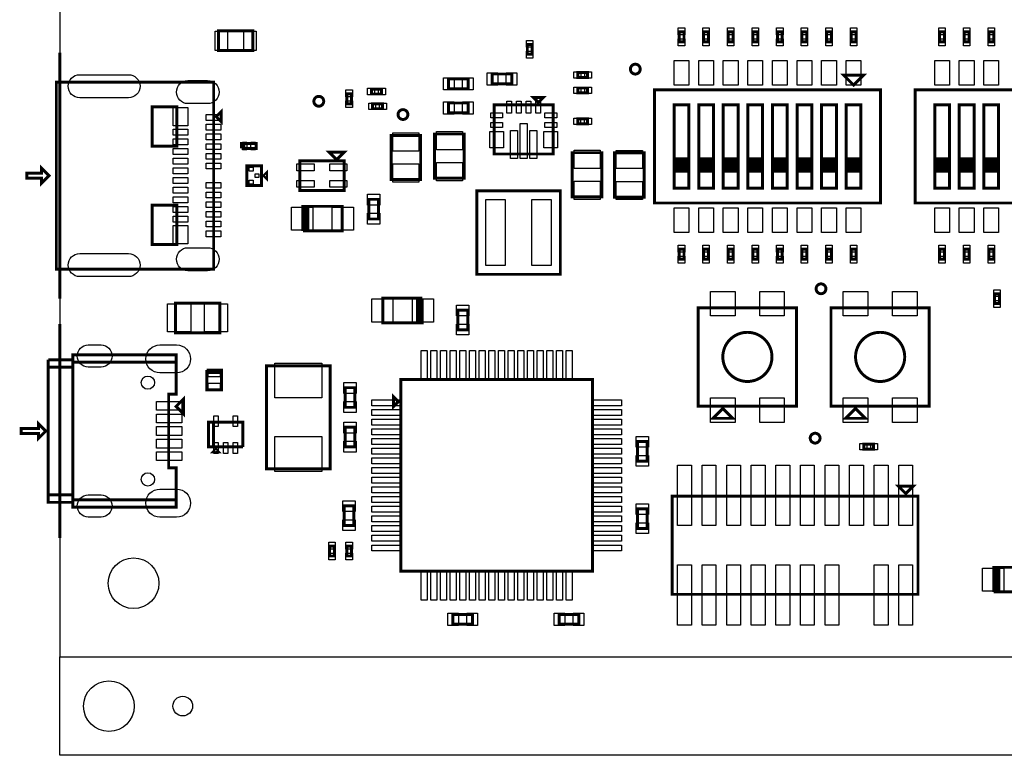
# Model space of a CAD drawing. Extents: x -350 to 3416, y -100 to 6438.
# Tile 1 of 8: x -182 to 1821, y -100 to 1396. Entities that reach past the tile are written whole.
import ezdxf

# ---------------------------------------------------------------- set-up
doc = ezdxf.new("R2010")
doc.units = 0
for name, color, linetype in [('BG_OUTLINE', 95, 'CONTINUOUS'), ('PG_ASSEMBLY_TOP', 120, 'CONTINUOUS'), ('PIN_TOP', 140, 'CONTINUOUS')]:
    doc.layers.add(name, color=color, linetype=linetype)

msp = doc.modelspace()

# ---------------------------------------------------------------- linework, layer by layer
at = {"layer": 'BG_OUTLINE'}
for points in [[(-100, 100), (3246.45, 100), (3246.45, 6009.32), (-100, 6009.32)], [(-100, -100), (-100, 100), (3246.45, 100), (3246.45, -100)]]:
    msp.add_lwpolyline(points, close=True, dxfattribs=at)
at = {"layer": 'BG_OUTLINE', "const_width": 6}
for points in [[(-100, 1329.06), (-100, 829.06)], [(-100, 777.12), (-100, 342.12)]]:
    msp.add_lwpolyline(points, dxfattribs=at)
at = {"layer": 'PG_ASSEMBLY_TOP', "const_width": 6}
for points in [[(222.54, 1333.4), (292.54, 1333.4), (292.54, 1373.4), (222.54, 1373.4), (222.54, 1333.4)], [(1169.54, 1351.42), (1169.54, 1371.42), (1159.54, 1371.42), (1159.54, 1351.42), (1169.54, 1351.42)], [(1219.54, 1351.42), (1219.54, 1371.42), (1209.54, 1371.42), (1209.54, 1351.42), (1219.54, 1351.42)], [(1269.54, 1351.42), (1269.54, 1371.42), (1259.54, 1371.42), (1259.54, 1351.42), (1269.54, 1351.42)], [(1319.54, 1351.42), (1319.54, 1371.42), (1309.54, 1371.42), (1309.54, 1351.42), (1319.54, 1351.42)], [(1369.54, 1351.42), (1369.54, 1371.42), (1359.54, 1371.42), (1359.54, 1351.42), (1369.54, 1351.42)], [(1419.54, 1351.42), (1419.54, 1371.42), (1409.54, 1371.42), (1409.54, 1351.42), (1419.54, 1351.42)], [(1469.54, 1351.42), (1469.54, 1371.42), (1459.54, 1371.42), (1459.54, 1351.42), (1469.54, 1351.42)], [(1519.54, 1351.42), (1519.54, 1371.42), (1509.54, 1371.42), (1509.54, 1351.42), (1519.54, 1351.42)], [(1699.54, 1351.42), (1699.54, 1371.42), (1689.54, 1371.42), (1689.54, 1351.42), (1699.54, 1351.42)], [(1749.54, 1351.42), (1749.54, 1371.42), (1739.54, 1371.42), (1739.54, 1351.42), (1749.54, 1351.42)], [(1799.54, 1351.42), (1799.54, 1371.42), (1789.54, 1371.42), (1789.54, 1351.42), (1799.54, 1351.42)], [(860.9, 1326.1), (860.9, 1346.1), (850.9, 1346.1), (850.9, 1326.1), (860.9, 1326.1)], [(819.27, 1285.86), (779.27, 1285.86), (779.27, 1265.86), (819.27, 1265.86), (819.27, 1285.86)], [(973.58, 1288.86), (953.58, 1288.86), (953.58, 1278.86), (973.58, 1278.86), (973.58, 1288.86)], [(1514.54, 1263.4), (1534.54, 1283.4), (1494.54, 1283.4), (1514.54, 1263.4)], [(-107.09, 1269.06), (-107.09, 889.06), (212.91, 889.06), (212.91, 1269.06), (-107.09, 1269.06)], [(730.71, 1275.86), (690.71, 1275.86), (690.71, 1255.86), (730.71, 1255.86), (730.71, 1275.86)], [(493.54, 1225.4), (493.54, 1245.4), (483.54, 1245.4), (483.54, 1225.4), (493.54, 1225.4)], [(554.11, 1255.19), (534.11, 1255.19), (534.11, 1245.19), (554.11, 1245.19), (554.11, 1255.19)], [(973.56, 1257.36), (953.56, 1257.36), (953.56, 1247.36), (973.56, 1247.36), (973.56, 1257.36)], [(1569.54, 1253.4), (1109.54, 1253.4), (1109.54, 1023.4), (1569.54, 1023.4), (1569.54, 1253.4)], [(2099.54, 1253.4), (1639.54, 1253.4), (1639.54, 1023.4), (2099.54, 1023.4), (2099.54, 1253.4)], [(87.91, 1219.06), (87.91, 1139.06), (137.91, 1139.06), (137.91, 1219.06), (87.91, 1219.06)], [(556.22, 1225.31), (536.22, 1225.31), (536.22, 1215.31), (556.22, 1215.31), (556.22, 1225.31)], [(690.63, 1206.82), (730.63, 1206.82), (730.63, 1226.82), (690.63, 1226.82), (690.63, 1206.82)], [(903.48, 1223.08), (903.48, 1123.08), (783.48, 1123.08), (783.48, 1223.08), (903.48, 1223.08)], [(873.48, 1228.08), (883.48, 1238.08), (863.48, 1238.08), (873.48, 1228.08)], [(1179.54, 1053.4), (1149.54, 1053.4), (1149.54, 1223.4), (1179.54, 1223.4), (1179.54, 1113.4), (1149.54, 1113.4), (1149.54, 1108.4), (1179.54, 1108.4), (1179.54, 1103.4), (1149.54, 1103.4), (1149.54, 1098.4), (1179.54, 1098.4), (1179.54, 1093.4), (1149.54, 1093.4), (1149.54, 1088.4), (1179.54, 1088.4), (1179.54, 1113.4), (1179.54, 1053.4)], [(1229.54, 1053.4), (1199.54, 1053.4), (1199.54, 1223.4), (1229.54, 1223.4), (1229.54, 1113.4), (1199.54, 1113.4), (1199.54, 1108.4), (1229.54, 1108.4), (1229.54, 1103.4), (1199.54, 1103.4), (1199.54, 1098.4), (1229.54, 1098.4), (1229.54, 1093.4), (1199.54, 1093.4), (1199.54, 1088.4), (1229.54, 1088.4), (1229.54, 1113.4), (1229.54, 1053.4)], [(1279.54, 1053.4), (1249.54, 1053.4), (1249.54, 1223.4), (1279.54, 1223.4), (1279.54, 1113.4), (1249.54, 1113.4), (1249.54, 1108.4), (1279.54, 1108.4), (1279.54, 1103.4), (1249.54, 1103.4), (1249.54, 1098.4), (1279.54, 1098.4), (1279.54, 1093.4), (1249.54, 1093.4), (1249.54, 1088.4), (1279.54, 1088.4), (1279.54, 1113.4), (1279.54, 1053.4)], [(1329.54, 1053.4), (1299.54, 1053.4), (1299.54, 1223.4), (1329.54, 1223.4), (1329.54, 1113.4), (1299.54, 1113.4), (1299.54, 1108.4), (1329.54, 1108.4), (1329.54, 1103.4), (1299.54, 1103.4), (1299.54, 1098.4), (1329.54, 1098.4), (1329.54, 1093.4), (1299.54, 1093.4), (1299.54, 1088.4), (1329.54, 1088.4), (1329.54, 1113.4), (1329.54, 1053.4)], [(1379.54, 1053.4), (1349.54, 1053.4), (1349.54, 1223.4), (1379.54, 1223.4), (1379.54, 1113.4), (1349.54, 1113.4), (1349.54, 1108.4), (1379.54, 1108.4), (1379.54, 1103.4), (1349.54, 1103.4), (1349.54, 1098.4), (1379.54, 1098.4), (1379.54, 1093.4), (1349.54, 1093.4), (1349.54, 1088.4), (1379.54, 1088.4), (1379.54, 1113.4), (1379.54, 1053.4)], [(1429.54, 1053.4), (1399.54, 1053.4), (1399.54, 1223.4), (1429.54, 1223.4), (1429.54, 1113.4), (1399.54, 1113.4), (1399.54, 1108.4), (1429.54, 1108.4), (1429.54, 1103.4), (1399.54, 1103.4), (1399.54, 1098.4), (1429.54, 1098.4), (1429.54, 1093.4), (1399.54, 1093.4), (1399.54, 1088.4), (1429.54, 1088.4), (1429.54, 1113.4), (1429.54, 1053.4)], [(1479.54, 1053.4), (1449.54, 1053.4), (1449.54, 1223.4), (1479.54, 1223.4), (1479.54, 1113.4), (1449.54, 1113.4), (1449.54, 1108.4), (1479.54, 1108.4), (1479.54, 1103.4), (1449.54, 1103.4), (1449.54, 1098.4), (1479.54, 1098.4), (1479.54, 1093.4), (1449.54, 1093.4), (1449.54, 1088.4), (1479.54, 1088.4), (1479.54, 1113.4), (1479.54, 1053.4)], [(1529.54, 1053.4), (1499.54, 1053.4), (1499.54, 1223.4), (1529.54, 1223.4), (1529.54, 1113.4), (1499.54, 1113.4), (1499.54, 1108.4), (1529.54, 1108.4), (1529.54, 1103.4), (1499.54, 1103.4), (1499.54, 1098.4), (1529.54, 1098.4), (1529.54, 1093.4), (1499.54, 1093.4), (1499.54, 1088.4), (1529.54, 1088.4), (1529.54, 1113.4), (1529.54, 1053.4)], [(1709.54, 1053.4), (1679.54, 1053.4), (1679.54, 1223.4), (1709.54, 1223.4), (1709.54, 1113.4), (1679.54, 1113.4), (1679.54, 1108.4), (1709.54, 1108.4), (1709.54, 1103.4), (1679.54, 1103.4), (1679.54, 1098.4), (1709.54, 1098.4), (1709.54, 1093.4), (1679.54, 1093.4), (1679.54, 1088.4), (1709.54, 1088.4), (1709.54, 1113.4), (1709.54, 1053.4)], [(1759.54, 1053.4), (1729.54, 1053.4), (1729.54, 1223.4), (1759.54, 1223.4), (1759.54, 1113.4), (1729.54, 1113.4), (1729.54, 1108.4), (1759.54, 1108.4), (1759.54, 1103.4), (1729.54, 1103.4), (1729.54, 1098.4), (1759.54, 1098.4), (1759.54, 1093.4), (1729.54, 1093.4), (1729.54, 1088.4), (1759.54, 1088.4), (1759.54, 1113.4), (1759.54, 1053.4)], [(1809.54, 1053.4), (1779.54, 1053.4), (1779.54, 1223.4), (1809.54, 1223.4), (1809.54, 1113.4), (1779.54, 1113.4), (1779.54, 1108.4), (1809.54, 1108.4), (1809.54, 1103.4), (1779.54, 1103.4), (1779.54, 1098.4), (1809.54, 1098.4), (1809.54, 1093.4), (1779.54, 1093.4), (1779.54, 1088.4), (1809.54, 1088.4), (1809.54, 1113.4), (1809.54, 1053.4)], [(217.91, 1199.06), (227.91, 1209.06), (227.91, 1189.06), (217.91, 1199.06)], [(953.38, 1184.5), (973.38, 1184.5), (973.38, 1194.5), (953.38, 1194.5), (953.38, 1184.5)], [(574, 1161), (574, 1071), (634, 1071), (634, 1161), (574, 1161)], [(662.36, 1163.8), (662.36, 1073.8), (722.36, 1073.8), (722.36, 1163.8), (662.36, 1163.8)], [(274.54, 1134.4), (274.54, 1144.4), (269.54, 1144.4), (269.54, 1134.4)], [(269.54, 1134.4), (299.54, 1134.4), (299.54, 1144.4), (274.54, 1144.4), (274.54, 1134.4)], [(478.12, 1126.56), (448.12, 1126.56), (463.12, 1111.56), (478.12, 1126.56)], [(942.36, 1125.8), (942.36, 1035.8), (1002.36, 1035.8), (1002.36, 1125.8), (942.36, 1125.8)], [(1028.38, 1125.34), (1028.38, 1035.34), (1088.38, 1035.34), (1088.38, 1125.34), (1028.38, 1125.34)], [(310.12, 1099.06), (280.12, 1099.06), (280.12, 1059.06), (310.12, 1059.06), (310.12, 1099.06)], [(478.12, 1109.06), (388.12, 1109.06), (388.12, 1049.06), (478.12, 1049.06), (478.12, 1109.06)], [(-137.09, 1084.06), (-167.09, 1084.06), (-167.09, 1074.06), (-137.09, 1074.06), (-137.09, 1064.06), (-122.09, 1079.06), (-137.09, 1094.06), (-137.09, 1084.06)], [(315.12, 1079.06), (320.12, 1074.06), (320.12, 1084.06), (315.12, 1079.06)], [(918, 1048.36), (748, 1048.36), (748, 878.36), (918, 878.36), (918, 1048.36)], [(87.91, 1019.06), (87.91, 939.06), (137.91, 939.06), (137.91, 1019.06), (87.91, 1019.06)], [(528.34, 1030.9), (528.34, 990.9), (548.34, 990.9), (548.34, 1030.9), (528.34, 1030.9)], [(394.34, 966.61), (474.34, 966.61), (474.34, 1016.61), (399.34, 1016.61)], [(399.34, 1016.61), (404.34, 1016.61), (404.34, 966.61), (399.34, 966.61), (399.34, 1016.61), (394.34, 1016.61), (394.34, 966.61)], [(1159.54, 929.38), (1159.54, 909.38), (1169.54, 909.38), (1169.54, 929.38), (1159.54, 929.38)], [(1209.54, 929.38), (1209.54, 909.38), (1219.54, 909.38), (1219.54, 929.38), (1209.54, 929.38)], [(1259.54, 929.38), (1259.54, 909.38), (1269.54, 909.38), (1269.54, 929.38), (1259.54, 929.38)], [(1309.54, 929.38), (1309.54, 909.38), (1319.54, 909.38), (1319.54, 929.38), (1309.54, 929.38)], [(1359.54, 929.38), (1359.54, 909.38), (1369.54, 909.38), (1369.54, 929.38), (1359.54, 929.38)], [(1409.54, 929.38), (1409.54, 909.38), (1419.54, 909.38), (1419.54, 929.38), (1409.54, 929.38)], [(1459.54, 929.38), (1459.54, 909.38), (1469.54, 909.38), (1469.54, 929.38), (1459.54, 929.38)], [(1509.54, 929.38), (1509.54, 909.38), (1519.54, 909.38), (1519.54, 929.38), (1509.54, 929.38)], [(1689.54, 929.38), (1689.54, 909.38), (1699.54, 909.38), (1699.54, 929.38), (1689.54, 929.38)], [(1739.54, 929.38), (1739.54, 909.38), (1749.54, 909.38), (1749.54, 929.38), (1739.54, 929.38)], [(1789.54, 929.38), (1789.54, 909.38), (1799.54, 909.38), (1799.54, 929.38), (1789.54, 929.38)], [(1801.34, 838.92), (1801.34, 818.92), (1811.34, 818.92), (1811.34, 838.92), (1801.34, 838.92)], [(225.19, 819.57), (135.19, 819.57), (135.19, 759.57), (225.19, 759.57), (225.19, 819.57)], [(637.2, 829.69), (557.2, 829.69), (557.2, 779.69), (632.2, 779.69)], [(632.2, 779.69), (627.2, 779.69), (627.2, 829.69), (632.2, 829.69), (632.2, 779.69), (637.2, 779.69), (637.2, 829.69)], [(729.64, 765.4), (729.64, 805.4), (709.64, 805.4), (709.64, 765.4), (729.64, 765.4)], [(1198.54, 610.4), (1398.54, 610.4), (1398.54, 810.4), (1198.54, 810.4), (1198.54, 610.4)], [(1468.54, 610.4), (1668.54, 610.4), (1668.54, 810.4), (1468.54, 810.4), (1468.54, 610.4)], [(-123.62, 689.62), (-73.62, 689.62), (-73.62, 704.62), (-123.62, 704.62)], [(-123.62, 704.62), (-123.62, 414.62), (-73.62, 414.62), (-73.62, 404.62), (136.38, 404.62), (136.38, 419.62), (-73.62, 419.62)], [(-73.62, 699.62), (136.38, 699.62), (136.38, 714.62), (-73.62, 714.62), (-73.62, 414.62)], [(-73.62, 419.62), (136.38, 419.62), (136.38, 484.62), (121.38, 484.62), (121.38, 634.62), (136.38, 634.62), (136.38, 699.62), (-73.62, 699.62)], [(-123.62, 429.62), (-73.62, 429.62), (-73.62, 689.62), (-123.62, 689.62)], [(198.82, 678.41), (228.82, 678.41), (228.82, 683.41), (198.82, 683.41)], [(198.82, 683.41), (198.82, 643.41), (228.82, 643.41), (228.82, 678.41), (198.82, 678.41)], [(320.13, 692.51), (320.13, 482.51), (450.13, 482.51), (450.13, 692.51), (320.13, 692.51)], [(593.54, 274.4), (983.54, 274.4), (983.54, 664.4), (593.54, 664.4), (593.54, 274.4)], [(500.13, 607.8), (500.13, 647.8), (480.13, 647.8), (480.13, 607.8), (500.13, 607.8)], [(136.38, 609.62), (151.38, 624.62), (151.38, 594.62), (136.38, 609.62)], [(588.54, 619.4), (578.54, 629.4), (578.54, 609.4), (588.54, 619.4)], [(1248.54, 605.4), (1228.54, 585.4), (1268.54, 585.4), (1248.54, 605.4)], [(1518.54, 605.4), (1498.54, 585.4), (1538.54, 585.4), (1518.54, 605.4)], [(-128.62, 559.62), (-143.62, 574.62), (-143.62, 564.62), (-178.62, 564.62), (-178.62, 554.62), (-143.62, 554.62), (-143.62, 544.62), (-128.62, 559.62)], [(272.32, 527.41), (272.32, 577.41), (202.32, 577.41), (202.32, 527.41), (212.32, 527.41), (212.32, 577.41)], [(212.32, 577.41), (212.32, 527.41), (272.32, 527.41)], [(480.13, 567.22), (480.13, 527.22), (500.13, 527.22), (500.13, 567.22), (480.13, 567.22)], [(1074.95, 538.22), (1074.95, 498.22), (1094.95, 498.22), (1094.95, 538.22), (1074.95, 538.22)], [(217.32, 522.41), (212.32, 517.41), (222.32, 517.41), (217.32, 522.41)], [(1535.27, 522.82), (1555.27, 522.82), (1555.27, 532.82), (1535.27, 532.82), (1535.27, 522.82)], [(1620.54, 432.4), (1635.54, 447.4), (1605.54, 447.4), (1620.54, 432.4)], [(-73.62, 414.62), (-73.62, 429.62), (-123.62, 429.62)], [(1645.54, 427.4), (1145.54, 427.4), (1145.54, 227.4), (1645.54, 227.4), (1645.54, 427.4)], [(498.13, 367.4), (498.13, 407.4), (478.13, 407.4), (478.13, 367.4), (498.13, 367.4)], [(1094.95, 361.21), (1094.95, 401.21), (1074.95, 401.21), (1074.95, 361.21), (1094.95, 361.21)], [(448.54, 325.4), (448.54, 305.4), (458.54, 305.4), (458.54, 325.4), (448.54, 325.4)], [(493.54, 305.4), (493.54, 325.4), (483.54, 325.4), (483.54, 305.4), (493.54, 305.4)], [(1799.78, 232.37), (1879.78, 232.37), (1879.78, 282.37), (1804.78, 282.37)], [(1804.78, 282.37), (1809.78, 282.37), (1809.78, 232.37), (1804.78, 232.37), (1804.78, 282.37), (1799.78, 282.37), (1799.78, 232.37)], [(739.25, 186.69), (699.25, 186.69), (699.25, 166.69), (739.25, 166.69), (739.25, 186.69)], [(955.78, 186.69), (915.78, 186.69), (915.78, 166.69), (955.78, 166.69), (955.78, 186.69)]]:
    msp.add_lwpolyline(points, dxfattribs=at)
for points in [[(1080.59, 1295.71, 1), (1060.59, 1295.71, 1), (1080.59, 1295.71)], [(436.77, 1230.35, 1), (416.77, 1230.35, 1), (436.77, 1230.35)], [(607.98, 1203.36, 1), (587.98, 1203.36, 1), (607.98, 1203.36)], [(1458.27, 848.92, 1), (1438.27, 848.92, 1), (1458.27, 848.92)], [(1348.54, 710.4, 1), (1248.54, 710.4, 1), (1348.54, 710.4)], [(1618.54, 710.4, 1), (1518.54, 710.4, 1), (1618.54, 710.4)], [(1446.33, 545.11, 1), (1426.33, 545.11, 1), (1446.33, 545.11)]]:
    msp.add_lwpolyline(points, format="xyb", dxfattribs=at)
at = {"layer": 'PIN_TOP'}
for points in [[(215.91, 1333.9), (215.91, 1372.9), (240.91, 1372.9), (240.91, 1333.9)], [(274.17, 1333.9), (274.17, 1372.9), (299.17, 1372.9), (299.17, 1333.9)], [(1171.04, 1365.44), (1158.04, 1365.44), (1158.04, 1379.44), (1171.04, 1379.44)], [(1221.04, 1365.44), (1208.04, 1365.44), (1208.04, 1379.44), (1221.04, 1379.44)], [(1271.04, 1365.44), (1258.04, 1365.44), (1258.04, 1379.44), (1271.04, 1379.44)], [(1321.04, 1365.44), (1308.04, 1365.44), (1308.04, 1379.44), (1321.04, 1379.44)], [(1371.04, 1365.44), (1358.04, 1365.44), (1358.04, 1379.44), (1371.04, 1379.44)], [(1421.04, 1365.44), (1408.04, 1365.44), (1408.04, 1379.44), (1421.04, 1379.44)], [(1471.04, 1365.44), (1458.04, 1365.44), (1458.04, 1379.44), (1471.04, 1379.44)], [(1521.04, 1365.44), (1508.04, 1365.44), (1508.04, 1379.44), (1521.04, 1379.44)], [(1701.04, 1365.44), (1688.04, 1365.44), (1688.04, 1379.44), (1701.04, 1379.44)], [(1751.04, 1365.44), (1738.04, 1365.44), (1738.04, 1379.44), (1751.04, 1379.44)], [(1801.04, 1365.44), (1788.04, 1365.44), (1788.04, 1379.44), (1801.04, 1379.44)], [(862.4, 1340.12), (849.4, 1340.12), (849.4, 1354.12), (862.4, 1354.12)], [(1171.04, 1343.4), (1158.04, 1343.4), (1158.04, 1357.4), (1171.04, 1357.4)], [(1221.04, 1343.4), (1208.04, 1343.4), (1208.04, 1357.4), (1221.04, 1357.4)], [(1271.04, 1343.4), (1258.04, 1343.4), (1258.04, 1357.4), (1271.04, 1357.4)], [(1321.04, 1343.4), (1308.04, 1343.4), (1308.04, 1357.4), (1321.04, 1357.4)], [(1371.04, 1343.4), (1358.04, 1343.4), (1358.04, 1357.4), (1371.04, 1357.4)], [(1421.04, 1343.4), (1408.04, 1343.4), (1408.04, 1357.4), (1421.04, 1357.4)], [(1471.04, 1343.4), (1458.04, 1343.4), (1458.04, 1357.4), (1471.04, 1357.4)], [(1521.04, 1343.4), (1508.04, 1343.4), (1508.04, 1357.4), (1521.04, 1357.4)], [(1701.04, 1343.4), (1688.04, 1343.4), (1688.04, 1357.4), (1701.04, 1357.4)], [(1751.04, 1343.4), (1738.04, 1343.4), (1738.04, 1357.4), (1751.04, 1357.4)], [(1801.04, 1343.4), (1788.04, 1343.4), (1788.04, 1357.4), (1801.04, 1357.4)], [(862.4, 1318.08), (849.4, 1318.08), (849.4, 1332.08), (862.4, 1332.08)], [(1179.54, 1313.4), (1179.54, 1263.4), (1149.54, 1263.4), (1149.54, 1313.4)], [(1229.54, 1313.4), (1229.54, 1263.4), (1199.54, 1263.4), (1199.54, 1313.4)], [(1279.54, 1313.4), (1279.54, 1263.4), (1249.54, 1263.4), (1249.54, 1313.4)], [(1329.54, 1313.4), (1329.54, 1263.4), (1299.54, 1263.4), (1299.54, 1313.4)], [(1379.54, 1313.4), (1379.54, 1263.4), (1349.54, 1263.4), (1349.54, 1313.4)], [(1429.54, 1313.4), (1429.54, 1263.4), (1399.54, 1263.4), (1399.54, 1313.4)], [(1479.54, 1313.4), (1479.54, 1263.4), (1449.54, 1263.4), (1449.54, 1313.4)], [(1529.54, 1313.4), (1529.54, 1263.4), (1499.54, 1263.4), (1499.54, 1313.4)], [(1709.54, 1313.4), (1709.54, 1263.4), (1679.54, 1263.4), (1679.54, 1313.4)], [(1759.54, 1313.4), (1759.54, 1263.4), (1729.54, 1263.4), (1729.54, 1313.4)], [(1809.54, 1313.4), (1809.54, 1263.4), (1779.54, 1263.4), (1779.54, 1313.4)], [(790.98, 1288.36), (790.98, 1263.36), (768.98, 1263.36), (768.98, 1288.36)], [(829.56, 1288.36), (829.56, 1263.36), (807.56, 1263.36), (807.56, 1288.36)], [(959.56, 1290.36), (959.56, 1277.36), (945.56, 1277.36), (945.56, 1290.36)], [(981.6, 1290.36), (981.6, 1277.36), (967.6, 1277.36), (967.6, 1290.36)], [(702.42, 1278.36), (702.42, 1253.36), (680.42, 1253.36), (680.42, 1278.36)], [(741, 1278.36), (741, 1253.36), (719, 1253.36), (719, 1278.36)], [(495.04, 1239.42), (482.04, 1239.42), (482.04, 1253.42), (495.04, 1253.42)], [(540.09, 1256.69), (540.09, 1243.69), (526.09, 1243.69), (526.09, 1256.69)], [(562.13, 1256.69), (562.13, 1243.69), (548.13, 1243.69), (548.13, 1256.69)], [(959.54, 1258.86), (959.54, 1245.86), (945.54, 1245.86), (945.54, 1258.86)], [(981.58, 1258.86), (981.58, 1245.86), (967.58, 1245.86), (967.58, 1258.86)], [(495.04, 1217.38), (482.04, 1217.38), (482.04, 1231.38), (495.04, 1231.38)], [(542.2, 1226.81), (542.2, 1213.81), (528.2, 1213.81), (528.2, 1226.81)], [(564.24, 1226.81), (564.24, 1213.81), (550.24, 1213.81), (550.24, 1226.81)], [(680.34, 1204.32), (680.34, 1229.32), (702.34, 1229.32), (702.34, 1204.32)], [(718.92, 1204.32), (718.92, 1229.32), (740.92, 1229.32), (740.92, 1204.32)], [(808.95, 1230.36), (818.95, 1230.36), (818.95, 1206.36), (808.95, 1206.36)], [(828.64, 1230.36), (838.64, 1230.36), (838.64, 1206.36), (828.64, 1206.36)], [(848.32, 1230.36), (858.32, 1230.36), (858.32, 1206.36), (848.32, 1206.36)], [(868.01, 1230.36), (878.01, 1230.36), (878.01, 1206.36), (868.01, 1206.36)], [(130.67, 1180.64), (130.67, 1217.64), (160.67, 1217.64), (160.67, 1180.64)], [(197.59, 1203.17), (227.59, 1203.17), (227.59, 1191.17), (197.59, 1191.17)], [(776.36, 1196.62), (776.36, 1206.62), (800.36, 1206.62), (800.36, 1196.62)], [(886.6, 1196.62), (886.6, 1206.62), (910.6, 1206.62), (910.6, 1196.62)], [(197.59, 1183.48), (227.59, 1183.48), (227.59, 1171.48), (197.59, 1171.48)], [(776.36, 1176.94), (776.36, 1186.94), (800.36, 1186.94), (800.36, 1176.94)], [(836.48, 1184.96), (850.48, 1184.96), (850.48, 1113.96), (836.48, 1113.96)], [(886.6, 1176.94), (886.6, 1186.94), (910.6, 1186.94), (910.6, 1176.94)], [(945.36, 1183), (945.36, 1196), (959.36, 1196), (959.36, 1183)], [(967.4, 1183), (967.4, 1196), (981.4, 1196), (981.4, 1183)], [(130.67, 1173.64), (160.67, 1173.64), (160.67, 1161.64), (130.67, 1161.64)], [(197.59, 1163.8), (227.59, 1163.8), (227.59, 1151.8), (197.59, 1151.8)], [(577.5, 1166), (630.5, 1166), (630.5, 1129), (577.5, 1129)], [(665.86, 1168.8), (718.86, 1168.8), (718.86, 1131.8), (665.86, 1131.8)], [(774.36, 1168.91), (802.36, 1168.91), (802.36, 1135.91), (774.36, 1135.91)], [(816.8, 1171.07), (830.8, 1171.07), (830.8, 1114.07), (816.8, 1114.07)], [(856.16, 1171.07), (870.16, 1171.07), (870.16, 1114.07), (856.16, 1114.07)], [(884.6, 1168.91), (912.6, 1168.91), (912.6, 1135.91), (884.6, 1135.91)], [(130.67, 1153.96), (160.67, 1153.96), (160.67, 1141.96), (130.67, 1141.96)], [(197.59, 1144.12), (227.59, 1144.12), (227.59, 1132.12), (197.59, 1132.12)], [(271.38, 1131.9), (271.38, 1146.9), (280.38, 1146.9), (280.38, 1131.9)], [(288.7, 1131.9), (288.7, 1146.9), (297.7, 1146.9), (297.7, 1131.9)], [(130.67, 1134.27), (160.67, 1134.27), (160.67, 1122.27), (130.67, 1122.27)], [(197.59, 1124.43), (227.59, 1124.43), (227.59, 1112.43), (197.59, 1112.43)], [(945.86, 1130.8), (998.86, 1130.8), (998.86, 1093.8), (945.86, 1093.8)], [(1031.88, 1130.34), (1084.88, 1130.34), (1084.88, 1093.34), (1031.88, 1093.34)], [(130.67, 1114.59), (160.67, 1114.59), (160.67, 1102.59), (130.67, 1102.59)], [(197.59, 1104.74), (227.59, 1104.74), (227.59, 1092.74), (197.59, 1092.74)], [(417.16, 1102.79), (417.16, 1088.79), (382.16, 1088.79), (382.16, 1102.79)], [(484.08, 1102.79), (484.08, 1088.79), (449.08, 1088.79), (449.08, 1102.79)], [(577.5, 1103), (630.5, 1103), (630.5, 1066), (577.5, 1066)], [(665.86, 1105.8), (718.86, 1105.8), (718.86, 1068.8), (665.86, 1068.8)], [(130.67, 1094.9), (160.67, 1094.9), (160.67, 1082.9), (130.67, 1082.9)], [(293.21, 1096.45), (293.21, 1088.45), (285.21, 1088.45), (285.21, 1096.45)], [(305.03, 1083.06), (305.03, 1075.06), (297.03, 1075.06), (297.03, 1083.06)], [(130.67, 1075.22), (160.67, 1075.22), (160.67, 1063.22), (130.67, 1063.22)], [(197.59, 1065.38), (227.59, 1065.38), (227.59, 1053.38), (197.59, 1053.38)], [(293.21, 1069.67), (293.21, 1061.67), (285.21, 1061.67), (285.21, 1069.67)], [(417.16, 1069.33), (417.16, 1055.33), (382.16, 1055.33), (382.16, 1069.33)], [(484.08, 1069.33), (484.08, 1055.33), (449.08, 1055.33), (449.08, 1069.33)], [(945.86, 1067.8), (998.86, 1067.8), (998.86, 1030.8), (945.86, 1030.8)], [(1031.88, 1067.34), (1084.88, 1067.34), (1084.88, 1030.34), (1031.88, 1030.34)], [(130.67, 1055.53), (160.67, 1055.53), (160.67, 1043.53), (130.67, 1043.53)], [(197.59, 1045.69), (227.59, 1045.69), (227.59, 1033.69), (197.59, 1033.69)], [(130.67, 1035.85), (160.67, 1035.85), (160.67, 1023.85), (130.67, 1023.85)], [(197.59, 1026), (227.59, 1026), (227.59, 1014), (197.59, 1014)], [(525.84, 1041.19), (550.84, 1041.19), (550.84, 1019.19), (525.84, 1019.19)], [(805.85, 1030.36), (805.85, 896.36), (766.85, 896.36), (766.85, 1030.36)], [(899.15, 1030.36), (899.15, 896.36), (860.15, 896.36), (860.15, 1030.36)], [(130.67, 1016.16), (160.67, 1016.16), (160.67, 1004.16), (130.67, 1004.16)], [(197.59, 1006.32), (227.59, 1006.32), (227.59, 994.32), (197.59, 994.32)], [(414.5, 968.11), (371.5, 968.11), (371.5, 1015.11), (414.5, 1015.11)], [(497.18, 968.11), (454.18, 968.11), (454.18, 1015.11), (497.18, 1015.11)], [(525.84, 1002.61), (550.84, 1002.61), (550.84, 980.61), (525.84, 980.61)], [(1179.54, 1013.4), (1179.54, 963.4), (1149.54, 963.4), (1149.54, 1013.4)], [(1229.54, 1013.4), (1229.54, 963.4), (1199.54, 963.4), (1199.54, 1013.4)], [(1279.54, 1013.4), (1279.54, 963.4), (1249.54, 963.4), (1249.54, 1013.4)], [(1329.54, 1013.4), (1329.54, 963.4), (1299.54, 963.4), (1299.54, 1013.4)], [(1379.54, 1013.4), (1379.54, 963.4), (1349.54, 963.4), (1349.54, 1013.4)], [(1429.54, 1013.4), (1429.54, 963.4), (1399.54, 963.4), (1399.54, 1013.4)], [(1479.54, 1013.4), (1479.54, 963.4), (1449.54, 963.4), (1449.54, 1013.4)], [(1529.54, 1013.4), (1529.54, 963.4), (1499.54, 963.4), (1499.54, 1013.4)], [(1709.54, 1013.4), (1709.54, 963.4), (1679.54, 963.4), (1679.54, 1013.4)], [(1759.54, 1013.4), (1759.54, 963.4), (1729.54, 963.4), (1729.54, 1013.4)], [(1809.54, 1013.4), (1809.54, 963.4), (1779.54, 963.4), (1779.54, 1013.4)], [(130.67, 996.48), (160.67, 996.48), (160.67, 984.48), (130.67, 984.48)], [(197.59, 986.64), (227.59, 986.64), (227.59, 974.64), (197.59, 974.64)], [(130.67, 940.48), (130.67, 977.48), (160.67, 977.48), (160.67, 940.48)], [(197.59, 966.95), (227.59, 966.95), (227.59, 954.95), (197.59, 954.95)], [(1158.04, 937.4), (1171.04, 937.4), (1171.04, 923.4), (1158.04, 923.4)], [(1208.04, 937.4), (1221.04, 937.4), (1221.04, 923.4), (1208.04, 923.4)], [(1258.04, 937.4), (1271.04, 937.4), (1271.04, 923.4), (1258.04, 923.4)], [(1308.04, 937.4), (1321.04, 937.4), (1321.04, 923.4), (1308.04, 923.4)], [(1358.04, 937.4), (1371.04, 937.4), (1371.04, 923.4), (1358.04, 923.4)], [(1408.04, 937.4), (1421.04, 937.4), (1421.04, 923.4), (1408.04, 923.4)], [(1458.04, 937.4), (1471.04, 937.4), (1471.04, 923.4), (1458.04, 923.4)], [(1508.04, 937.4), (1521.04, 937.4), (1521.04, 923.4), (1508.04, 923.4)], [(1688.04, 937.4), (1701.04, 937.4), (1701.04, 923.4), (1688.04, 923.4)], [(1738.04, 937.4), (1751.04, 937.4), (1751.04, 923.4), (1738.04, 923.4)], [(1788.04, 937.4), (1801.04, 937.4), (1801.04, 923.4), (1788.04, 923.4)], [(1158.04, 915.36), (1171.04, 915.36), (1171.04, 901.36), (1158.04, 901.36)], [(1208.04, 915.36), (1221.04, 915.36), (1221.04, 901.36), (1208.04, 901.36)], [(1258.04, 915.36), (1271.04, 915.36), (1271.04, 901.36), (1258.04, 901.36)], [(1308.04, 915.36), (1321.04, 915.36), (1321.04, 901.36), (1308.04, 901.36)], [(1358.04, 915.36), (1371.04, 915.36), (1371.04, 901.36), (1358.04, 901.36)], [(1408.04, 915.36), (1421.04, 915.36), (1421.04, 901.36), (1408.04, 901.36)], [(1458.04, 915.36), (1471.04, 915.36), (1471.04, 901.36), (1458.04, 901.36)], [(1508.04, 915.36), (1521.04, 915.36), (1521.04, 901.36), (1508.04, 901.36)], [(1688.04, 915.36), (1701.04, 915.36), (1701.04, 901.36), (1688.04, 901.36)], [(1738.04, 915.36), (1751.04, 915.36), (1751.04, 901.36), (1738.04, 901.36)], [(1788.04, 915.36), (1801.04, 915.36), (1801.04, 901.36), (1788.04, 901.36)], [(1223.54, 793.67), (1223.54, 843.67), (1273.54, 843.67), (1273.54, 793.67)], [(1323.54, 793.67), (1323.54, 843.67), (1373.54, 843.67), (1373.54, 793.67)], [(1493.54, 793.67), (1493.54, 843.67), (1543.54, 843.67), (1543.54, 793.67)], [(1593.54, 793.67), (1593.54, 843.67), (1643.54, 843.67), (1643.54, 793.67)], [(1799.84, 846.94), (1812.84, 846.94), (1812.84, 832.94), (1799.84, 832.94)], [(534.36, 828.19), (577.36, 828.19), (577.36, 781.19), (534.36, 781.19)], [(617.04, 828.19), (660.04, 828.19), (660.04, 781.19), (617.04, 781.19)], [(1799.84, 824.9), (1812.84, 824.9), (1812.84, 810.9), (1799.84, 810.9)], [(166.29, 818.07), (166.29, 761.07), (119.29, 761.07), (119.29, 818.07)], [(241.09, 818.07), (241.09, 761.07), (194.09, 761.07), (194.09, 818.07)], [(732.14, 793.69), (707.14, 793.69), (707.14, 815.69), (732.14, 815.69)], [(732.14, 755.11), (707.14, 755.11), (707.14, 777.11), (732.14, 777.11)], [(646.9, 664.31), (634.9, 664.31), (634.9, 723.31), (646.9, 723.31)], [(666.59, 664.31), (654.59, 664.31), (654.59, 723.31), (666.59, 723.31)], [(686.27, 664.31), (674.27, 664.31), (674.27, 723.31), (686.27, 723.31)], [(705.96, 664.31), (693.96, 664.31), (693.96, 723.31), (705.96, 723.31)], [(725.64, 664.31), (713.64, 664.31), (713.64, 723.31), (725.64, 723.31)], [(745.33, 664.31), (733.33, 664.31), (733.33, 723.31), (745.33, 723.31)], [(765.01, 664.31), (753.01, 664.31), (753.01, 723.31), (765.01, 723.31)], [(784.7, 664.31), (772.7, 664.31), (772.7, 723.31), (784.7, 723.31)], [(804.38, 664.31), (792.38, 664.31), (792.38, 723.31), (804.38, 723.31)], [(824.07, 664.31), (812.07, 664.31), (812.07, 723.31), (824.07, 723.31)], [(843.75, 664.31), (831.75, 664.31), (831.75, 723.31), (843.75, 723.31)], [(863.44, 664.31), (851.44, 664.31), (851.44, 723.31), (863.44, 723.31)], [(883.12, 664.31), (871.12, 664.31), (871.12, 723.31), (883.12, 723.31)], [(902.81, 664.31), (890.81, 664.31), (890.81, 723.31), (902.81, 723.31)], [(922.49, 664.31), (910.49, 664.31), (910.49, 723.31), (922.49, 723.31)], [(942.18, 664.31), (930.18, 664.31), (930.18, 723.31), (942.18, 723.31)], [(201.82, 683.8), (225.82, 683.8), (225.82, 669.8), (201.82, 669.8)], [(337.63, 697.81), (432.63, 697.81), (432.63, 626.81), (337.63, 626.81)], [(201.82, 657.02), (225.82, 657.02), (225.82, 643.02), (201.82, 643.02)], [(502.63, 636.09), (477.63, 636.09), (477.63, 658.09), (502.63, 658.09)], [(534.63, 611.04), (534.63, 623.04), (593.63, 623.04), (593.63, 611.04)], [(983.45, 611.04), (983.45, 623.04), (1042.45, 623.04), (1042.45, 611.04)], [(1223.54, 577.13), (1223.54, 627.13), (1273.54, 627.13), (1273.54, 577.13)], [(1323.54, 577.13), (1323.54, 627.13), (1373.54, 627.13), (1373.54, 577.13)], [(1493.54, 577.13), (1493.54, 627.13), (1543.54, 627.13), (1543.54, 577.13)], [(1593.54, 577.13), (1593.54, 627.13), (1643.54, 627.13), (1643.54, 577.13)], [(96.94, 619.8), (147.94, 619.8), (147.94, 601.8), (96.94, 601.8)], [(502.63, 597.51), (477.63, 597.51), (477.63, 619.51), (502.63, 619.51)], [(534.63, 591.35), (534.63, 603.35), (593.63, 603.35), (593.63, 591.35)], [(983.45, 591.35), (983.45, 603.35), (1042.45, 603.35), (1042.45, 591.35)], [(96.94, 594.21), (147.94, 594.21), (147.94, 576.21), (96.94, 576.21)], [(222.14, 568.58), (213.14, 568.58), (213.14, 590.58), (222.14, 590.58)], [(261.5, 568.58), (252.5, 568.58), (252.5, 590.58), (261.5, 590.58)], [(534.63, 571.67), (534.63, 583.67), (593.63, 583.67), (593.63, 571.67)], [(983.45, 571.67), (983.45, 583.67), (1042.45, 583.67), (1042.45, 571.67)], [(96.94, 568.62), (147.94, 568.62), (147.94, 550.62), (96.94, 550.62)], [(477.63, 577.51), (502.63, 577.51), (502.63, 555.51), (477.63, 555.51)], [(534.63, 551.98), (534.63, 563.98), (593.63, 563.98), (593.63, 551.98)], [(983.45, 551.98), (983.45, 563.98), (1042.45, 563.98), (1042.45, 551.98)], [(96.94, 543.03), (147.94, 543.03), (147.94, 525.03), (96.94, 525.03)], [(337.63, 548.21), (432.63, 548.21), (432.63, 477.21), (337.63, 477.21)], [(534.63, 532.3), (534.63, 544.3), (593.63, 544.3), (593.63, 532.3)], [(983.45, 532.3), (983.45, 544.3), (1042.45, 544.3), (1042.45, 532.3)], [(1072.45, 548.51), (1097.45, 548.51), (1097.45, 526.51), (1072.45, 526.51)], [(222.14, 514.24), (213.14, 514.24), (213.14, 536.24), (222.14, 536.24)], [(241.82, 514.24), (232.82, 514.24), (232.82, 536.24), (241.82, 536.24)], [(261.5, 514.24), (252.5, 514.24), (252.5, 536.24), (261.5, 536.24)], [(477.63, 538.93), (502.63, 538.93), (502.63, 516.93), (477.63, 516.93)], [(534.63, 512.61), (534.63, 524.61), (593.63, 524.61), (593.63, 512.61)], [(983.45, 512.61), (983.45, 524.61), (1042.45, 524.61), (1042.45, 512.61)], [(1527.25, 521.32), (1527.25, 534.32), (1541.25, 534.32), (1541.25, 521.32)], [(1549.29, 521.32), (1549.29, 534.32), (1563.29, 534.32), (1563.29, 521.32)], [(96.94, 517.44), (147.94, 517.44), (147.94, 499.44), (96.94, 499.44)], [(534.63, 492.93), (534.63, 504.93), (593.63, 504.93), (593.63, 492.93)], [(983.45, 492.93), (983.45, 504.93), (1042.45, 504.93), (1042.45, 492.93)], [(1072.45, 509.93), (1097.45, 509.93), (1097.45, 487.93), (1072.45, 487.93)], [(534.63, 473.24), (534.63, 485.24), (593.63, 485.24), (593.63, 473.24)], [(983.45, 473.24), (983.45, 485.24), (1042.45, 485.24), (1042.45, 473.24)], [(1184.54, 490.38), (1184.54, 367.38), (1156.54, 367.38), (1156.54, 490.38)], [(1234.54, 490.38), (1234.54, 367.38), (1206.54, 367.38), (1206.54, 490.38)], [(1284.54, 490.38), (1284.54, 367.38), (1256.54, 367.38), (1256.54, 490.38)], [(1334.54, 490.38), (1334.54, 367.38), (1306.54, 367.38), (1306.54, 490.38)], [(1384.54, 490.38), (1384.54, 367.38), (1356.54, 367.38), (1356.54, 490.38)], [(1434.54, 490.38), (1434.54, 367.38), (1406.54, 367.38), (1406.54, 490.38)], [(1484.54, 490.38), (1484.54, 367.38), (1456.54, 367.38), (1456.54, 490.38)], [(1534.54, 490.38), (1534.54, 367.38), (1506.54, 367.38), (1506.54, 490.38)], [(1584.54, 490.38), (1584.54, 367.38), (1556.54, 367.38), (1556.54, 490.38)], [(1634.54, 490.38), (1634.54, 367.38), (1606.54, 367.38), (1606.54, 490.38)], [(534.63, 453.56), (534.63, 465.56), (593.63, 465.56), (593.63, 453.56)], [(983.45, 453.56), (983.45, 465.56), (1042.45, 465.56), (1042.45, 453.56)], [(534.63, 433.87), (534.63, 445.87), (593.63, 445.87), (593.63, 433.87)], [(983.45, 433.87), (983.45, 445.87), (1042.45, 445.87), (1042.45, 433.87)], [(534.63, 414.19), (534.63, 426.19), (593.63, 426.19), (593.63, 414.19)], [(983.45, 414.19), (983.45, 426.19), (1042.45, 426.19), (1042.45, 414.19)], [(500.63, 395.69), (475.63, 395.69), (475.63, 417.69), (500.63, 417.69)], [(534.63, 394.5), (534.63, 406.5), (593.63, 406.5), (593.63, 394.5)], [(983.45, 394.5), (983.45, 406.5), (1042.45, 406.5), (1042.45, 394.5)], [(1097.45, 389.5), (1072.45, 389.5), (1072.45, 411.5), (1097.45, 411.5)], [(534.63, 374.82), (534.63, 386.82), (593.63, 386.82), (593.63, 374.82)], [(983.45, 374.82), (983.45, 386.82), (1042.45, 386.82), (1042.45, 374.82)], [(500.63, 357.11), (475.63, 357.11), (475.63, 379.11), (500.63, 379.11)], [(534.63, 355.13), (534.63, 367.13), (593.63, 367.13), (593.63, 355.13)], [(983.45, 355.13), (983.45, 367.13), (1042.45, 367.13), (1042.45, 355.13)], [(1097.45, 350.92), (1072.45, 350.92), (1072.45, 372.92), (1097.45, 372.92)], [(534.63, 335.45), (534.63, 347.45), (593.63, 347.45), (593.63, 335.45)], [(983.45, 335.45), (983.45, 347.45), (1042.45, 347.45), (1042.45, 335.45)], [(447.04, 333.42), (460.04, 333.42), (460.04, 319.42), (447.04, 319.42)], [(495.04, 319.42), (482.04, 319.42), (482.04, 333.42), (495.04, 333.42)], [(534.63, 315.76), (534.63, 327.76), (593.63, 327.76), (593.63, 315.76)], [(983.45, 315.76), (983.45, 327.76), (1042.45, 327.76), (1042.45, 315.76)], [(447.04, 311.38), (460.04, 311.38), (460.04, 297.38), (447.04, 297.38)], [(495.04, 297.38), (482.04, 297.38), (482.04, 311.38), (495.04, 311.38)], [(1184.54, 287.42), (1184.54, 164.42), (1156.54, 164.42), (1156.54, 287.42)], [(1234.54, 287.42), (1234.54, 164.42), (1206.54, 164.42), (1206.54, 287.42)], [(1284.54, 287.42), (1284.54, 164.42), (1256.54, 164.42), (1256.54, 287.42)], [(1334.54, 287.42), (1334.54, 164.42), (1306.54, 164.42), (1306.54, 287.42)], [(1384.54, 287.42), (1384.54, 164.42), (1356.54, 164.42), (1356.54, 287.42)], [(1434.54, 287.42), (1434.54, 164.42), (1406.54, 164.42), (1406.54, 287.42)], [(1484.54, 287.42), (1484.54, 164.42), (1456.54, 164.42), (1456.54, 287.42)], [(1584.54, 287.42), (1584.54, 164.42), (1556.54, 164.42), (1556.54, 287.42)], [(1634.54, 287.42), (1634.54, 164.42), (1606.54, 164.42), (1606.54, 287.42)], [(1819.94, 233.87), (1776.94, 233.87), (1776.94, 280.87), (1819.94, 280.87)], [(646.9, 215.49), (634.9, 215.49), (634.9, 274.49), (646.9, 274.49)], [(666.59, 215.49), (654.59, 215.49), (654.59, 274.49), (666.59, 274.49)], [(686.27, 215.49), (674.27, 215.49), (674.27, 274.49), (686.27, 274.49)], [(705.96, 215.49), (693.96, 215.49), (693.96, 274.49), (705.96, 274.49)], [(725.64, 215.49), (713.64, 215.49), (713.64, 274.49), (725.64, 274.49)], [(745.33, 215.49), (733.33, 215.49), (733.33, 274.49), (745.33, 274.49)], [(765.01, 215.49), (753.01, 215.49), (753.01, 274.49), (765.01, 274.49)], [(784.7, 215.49), (772.7, 215.49), (772.7, 274.49), (784.7, 274.49)], [(804.38, 215.49), (792.38, 215.49), (792.38, 274.49), (804.38, 274.49)], [(824.07, 215.49), (812.07, 215.49), (812.07, 274.49), (824.07, 274.49)], [(843.75, 215.49), (831.75, 215.49), (831.75, 274.49), (843.75, 274.49)], [(863.44, 215.49), (851.44, 215.49), (851.44, 274.49), (863.44, 274.49)], [(883.12, 215.49), (871.12, 215.49), (871.12, 274.49), (883.12, 274.49)], [(902.81, 215.49), (890.81, 215.49), (890.81, 274.49), (902.81, 274.49)], [(922.49, 215.49), (910.49, 215.49), (910.49, 274.49), (922.49, 274.49)], [(942.18, 215.49), (930.18, 215.49), (930.18, 274.49), (942.18, 274.49)], [(710.96, 189.19), (710.96, 164.19), (688.96, 164.19), (688.96, 189.19)], [(749.54, 189.19), (749.54, 164.19), (727.54, 164.19), (727.54, 189.19)], [(927.49, 189.19), (927.49, 164.19), (905.49, 164.19), (905.49, 189.19)], [(966.07, 189.19), (966.07, 164.19), (944.07, 164.19), (944.07, 189.19)]]:
    msp.add_lwpolyline(points, close=True, dxfattribs=at)
for points in [[(39.68, 1237.45), (-59.32, 1237.45, -1), (-59.32, 1284.45), (39.68, 1284.45, -1)], [(200.7, 1225.64), (160.7, 1225.64, -1), (160.7, 1272.64), (200.7, 1272.64, -1)], [(200.7, 885.48), (160.7, 885.48, -1), (160.7, 932.48), (200.7, 932.48, -1)], [(39.68, 873.67), (-59.32, 873.67, -1), (-59.32, 920.67), (39.68, 920.67, -1)], [(-16.13, 689.68), (-42.13, 689.68, -1), (-42.13, 734.68), (-16.13, 734.68, -1)], [(137.47, 677.77), (103.47, 677.77, -1), (103.47, 734.77), (137.47, 734.77, -1)], [(137.47, 384.47), (103.47, 384.47, -1), (103.47, 441.47), (137.47, 441.47, -1)], [(-16.13, 384.56), (-42.13, 384.56, -1), (-42.13, 429.56), (-16.13, 429.56, -1)]]:
    msp.add_lwpolyline(points, format="xyb", close=True, dxfattribs=at)
for centre, radius in [((1070.59, 1295.71), 9), ((426.77, 1230.35), 9), ((597.98, 1203.36), 9), ((1448.27, 848.92), 9), ((79.14, 658.04), 13.5), ((1436.33, 545.11), 9), ((79.14, 461.2), 13.5), ((49.99, 250), 51.5), ((0, 0), 51.5), ((150, 0), 20)]:
    msp.add_circle(centre, radius, dxfattribs=at)

doc.saveas('drawing.dxf')
